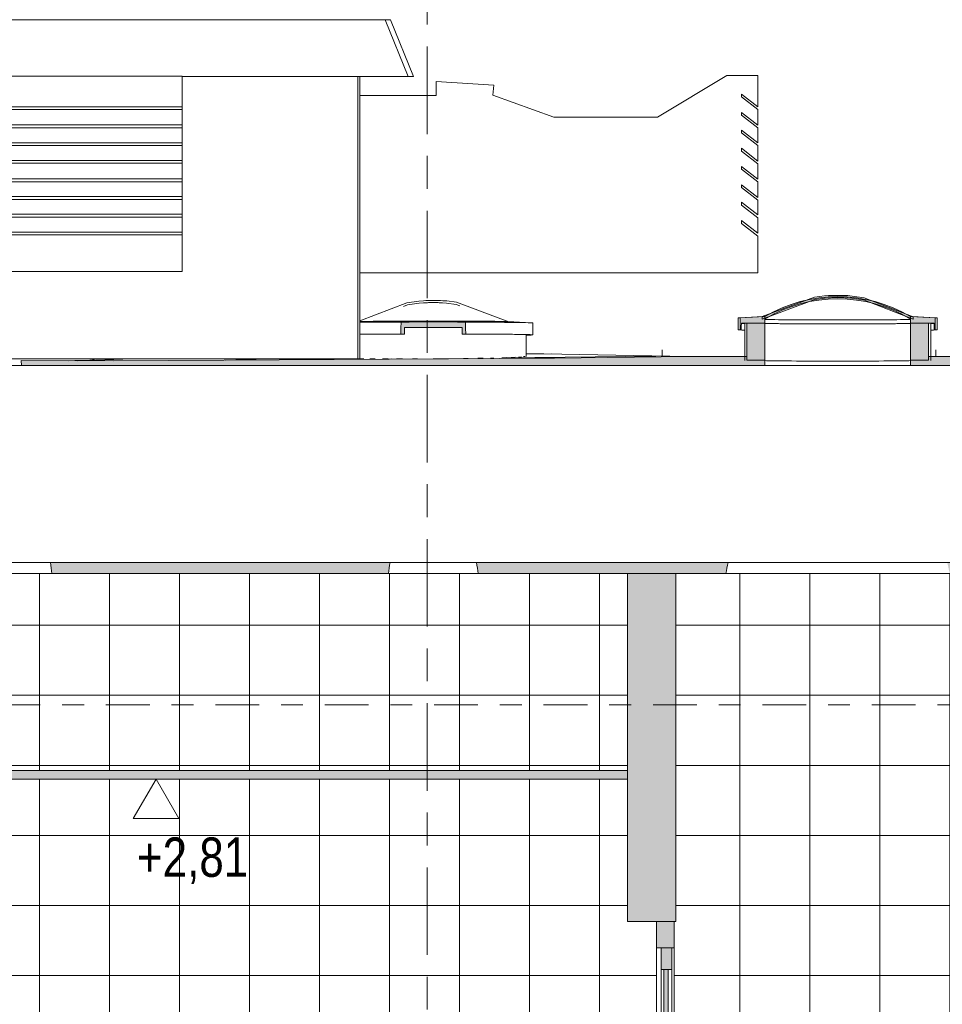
# Model space of a CAD drawing. Header units: metres. Extents: x -28 to 176, y -14 to 869.
# Tile 43 of 60: x 54.33 to 58.55, y -1.01 to 3.48. Entities that reach past the tile are written whole.
import ezdxf

# ---------------------------------------------------------------- set-up
doc = ezdxf.new("R2010")
doc.units = ezdxf.units.M
doc.linetypes.add('_Ebene_', pattern=[0.4, 0.2, -0.1, 0, -0.1])
doc.linetypes.add('_Rasterlinie_', pattern=[0.75, 0.4, -0.1, 0.15, -0.1])
for name, color, linetype, lineweight in [('A_Ebenen', 130, 'Continuous', 5), ('A_Fassade', 113, 'Continuous', 5), ('A_Fenster', 45, 'Continuous', 5), ('A_Geschossdecken', 7, 'Continuous', 5), ('A_Geschossdecken_Oberflächenschraffur', 7, 'Continuous', 5), ('A_Geschossdecken_Schraffur', 7, 'Continuous', 5), ('A_Hoehenkoten', 124, 'Continuous', 5), ('A_Linien_Feine Linien', 7, 'Continuous', 5), ('A_Raster', 128, 'Continuous', 5), ('A_Wand', 244, 'Continuous', 5), ('A_Wand_Schraff', 1, 'Continuous', 5), ('A_Wände_Oberflächenschraffur', 244, 'Continuous', 5), ('HLS-Bauteile', 7, 'Continuous', 5)]:
    doc.layers.add(name, color=color, linetype=linetype, lineweight=lineweight)
doc.styles.add('Arial', font='arial.ttf', dxfattribs={"width": 0.8, "height": 0.18})
pattern_1 = [(0, (65.62118, 18.958), (0, 0.32), []), (90, (65.62118, 18.958), (-0.32, 2e-17), [])]

# ---------------------------------------------------------------- blocks, each defined once
blk = doc.blocks.new('FE Dachkuppel rund - Ø_850 _1080_-8069992-D')
at = {"layer": 'A_Fenster', "lineweight": 9}
blk.add_hatch(color=253, dxfattribs=at).paths.add_polyline_path([(-13.8102, 2.1171), (-13.8102, 2.1289), (-13.8484, 2.1498), (-13.888, 2.1682), (-13.9287, 2.1838), (-13.9704, 2.1967), (-14.0221, 2.2084), (-14.056, 2.2141), (-14.0995, 2.2184), (-14.1429, 2.2199), (-14.1935, 2.2177), (-14.2294, 2.2141), (-14.2725, 2.2069), (-14.315, 2.1968), (-14.3567, 2.1839), (-14.3975, 2.1682), (-14.437, 2.1499), (-14.4753, 2.1289), (-14.4753, 2.1171), (-14.4276, 2.143), (-14.3977, 2.1571), (-14.357, 2.1731), (-14.3106, 2.1874), (-14.2728, 2.1965), (-14.2297, 2.2039), (-14.1841, 2.2084), (-14.1426, 2.2098), (-14.0992, 2.2083), (-14.0559, 2.2039), (-14.0127, 2.1965), (-13.9594, 2.1828), (-13.9285, 2.1731), (-13.8878, 2.1571), (-13.8424, 2.1352)], flags=0)
h = blk.add_hatch(color=253, dxfattribs=at)
h.paths.add_polyline_path([(-13.697, 2.0689), (-13.6971, 2.1232), (-13.8102, 2.1289), (-13.8101, 2.0989), (-13.7022, 2.0989), (-13.7021, 2.0689)], flags=0)
h.paths.add_polyline_path([(-14.5834, 2.0689), (-14.5833, 2.0989), (-14.4754, 2.0989), (-14.4753, 2.1289), (-14.5884, 2.1232), (-14.5885, 2.0689)], flags=0)
h = blk.add_hatch(color=253, dxfattribs=at)
h.paths.add_polyline_path([(-13.7274, 1.9289), (-13.7277, 2.0989), (-13.8101, 2.0989), (-13.8097, 1.9289)], flags=0)
h.paths.add_polyline_path([(-14.4758, 1.9289), (-14.4754, 2.0989), (-14.5578, 2.0989), (-14.5581, 1.9289), (-14.5446, 1.9289)], flags=0)
at = {"layer": 'A_Fenster', "color": 250, "lineweight": 9}
for p, q in [((-14.5978, 2.1223), (-14.5978, 2.0681)), ((-14.4828, 2.1286), (-14.5913, 2.123)), ((-14.4878, 2.1281), (-14.4878, 2.1163)), ((-13.6942, 2.123), (-13.8027, 2.1286)), ((-13.7978, 2.1163), (-13.7978, 2.1281)), ((-13.6878, 2.0681), (-13.6878, 2.1223)), ((-14.5833, 2.0989), (-14.4754, 2.0989)), ((-14.5678, 2.0981), (-14.5678, 1.9281)), ((-14.4754, 2.0989), (-14.5578, 2.0989)), ((-13.8101, 2.0989), (-13.7022, 2.0989)), ((-13.7277, 2.0989), (-13.8101, 2.0989)), ((-13.7178, 1.9281), (-13.7178, 2.0981)), ((-14.5885, 2.0689), (-14.5834, 2.0689)), ((-13.7021, 2.0689), (-13.697, 2.0689)), ((-14.5581, 1.9289), (-14.4758, 1.9289)), ((-13.8097, 1.9289), (-13.7274, 1.9289))]:
    blk.add_line(p, q, dxfattribs=at)
at = {"layer": 'A_Fenster', "color": 250, "lineweight": 9, "flags": 128}
for points in [[(-14.4877, 2.1282), (-14.2483, 2.2171), (-14.2039, 2.2228), (-14.1857, 2.2242), (-14.1757, 2.2248), (-14.1694, 2.2251), (-14.1651, 2.2252), (-14.1619, 2.2253), (-14.1595, 2.2254), (-14.1576, 2.2255), (-14.156, 2.2255), (-14.1547, 2.2255), (-14.1535, 2.2255), (-14.1526, 2.2256), (-14.1517, 2.2256), (-14.151, 2.2256), (-14.1503, 2.2256), (-14.1497, 2.2256), (-14.1492, 2.2256), (-14.1487, 2.2256), (-14.1482, 2.2256), (-14.1478, 2.2256), (-14.1474, 2.2256), (-14.1471, 2.2256), (-14.1467, 2.2256), (-14.1464, 2.2256), (-14.1461, 2.2256), (-14.1458, 2.2256), (-14.1455, 2.2256), (-14.1452, 2.2256), (-14.1449, 2.2256), (-14.1447, 2.2256), (-14.1444, 2.2256), (-14.1442, 2.2256), (-14.1439, 2.2256), (-14.1437, 2.2256), (-14.1434, 2.2256), (-14.1432, 2.2256), (-14.143, 2.2256), (-14.1427, 2.2256), (-14.1425, 2.2256), (-14.1423, 2.2256), (-14.142, 2.2256), (-14.1418, 2.2256), (-14.1416, 2.2256), (-14.1413, 2.2256), (-14.1411, 2.2256), (-14.1408, 2.2256), (-14.1405, 2.2256), (-14.1403, 2.2256), (-14.14, 2.2256), (-14.1397, 2.2256), (-14.1394, 2.2256), (-14.1391, 2.2256), (-14.1387, 2.2256), (-14.1384, 2.2256), (-14.138, 2.2256), (-14.1376, 2.2256), (-14.1372, 2.2256), (-14.1367, 2.2256), (-14.1362, 2.2256), (-14.1357, 2.2256), (-14.1351, 2.2256), (-14.1344, 2.2256), (-14.1336, 2.2256), (-14.1328, 2.2256), (-14.1318, 2.2255), (-14.1306, 2.2255), (-14.1293, 2.2255), (-14.1276, 2.2255), (-14.1256, 2.2254), (-14.1231, 2.2253), (-14.1197, 2.2252), (-14.1151, 2.225), (-14.1083, 2.2247), (-14.0974, 2.2241), (-14.0766, 2.2223), (-14.0218, 2.2144), (-13.7978, 2.1281)], [(-14.4877, 2.1164), (-14.2472, 2.2072), (-14.2032, 2.2128), (-14.1851, 2.2142), (-14.1753, 2.2148), (-14.1691, 2.2151), (-14.1648, 2.2153), (-14.1617, 2.2154), (-14.1593, 2.2154), (-14.1573, 2.2155), (-14.1558, 2.2155), (-14.1545, 2.2155), (-14.1534, 2.2155), (-14.1524, 2.2156), (-14.1516, 2.2156), (-14.1509, 2.2156), (-14.1502, 2.2156), (-14.1496, 2.2156), (-14.1491, 2.2156), (-14.1486, 2.2156), (-14.1482, 2.2156), (-14.1477, 2.2156), (-14.1474, 2.2156), (-14.147, 2.2156), (-14.1466, 2.2156), (-14.1463, 2.2156), (-14.146, 2.2156), (-14.1457, 2.2156), (-14.1454, 2.2156), (-14.1452, 2.2156), (-14.1449, 2.2156), (-14.1446, 2.2156), (-14.1444, 2.2156), (-14.1441, 2.2156), (-14.1439, 2.2156), (-14.1437, 2.2156), (-14.1434, 2.2156), (-14.1432, 2.2156), (-14.143, 2.2156), (-14.1427, 2.2156), (-14.1425, 2.2156), (-14.1423, 2.2156), (-14.142, 2.2156), (-14.1418, 2.2156), (-14.1416, 2.2156), (-14.1413, 2.2156), (-14.1411, 2.2156), (-14.1408, 2.2156), (-14.1406, 2.2156), (-14.1403, 2.2156), (-14.14, 2.2156), (-14.1397, 2.2156), (-14.1394, 2.2156), (-14.1391, 2.2156), (-14.1388, 2.2156), (-14.1385, 2.2156), (-14.1381, 2.2156), (-14.1377, 2.2156), (-14.1373, 2.2156), (-14.1368, 2.2156), (-14.1363, 2.2156), (-14.1358, 2.2156), (-14.1352, 2.2156), (-14.1345, 2.2156), (-14.1338, 2.2156), (-14.1329, 2.2156), (-14.132, 2.2155), (-14.1308, 2.2155), (-14.1295, 2.2155), (-14.1279, 2.2155), (-14.1259, 2.2154), (-14.1234, 2.2153), (-14.1201, 2.2152), (-14.1156, 2.2151), (-14.1089, 2.2147), (-14.0982, 2.2141), (-14.0778, 2.2124), (-14.0243, 2.2047), (-13.7978, 2.1164)], [(-14.5884, 2.1232), (-14.5885, 2.096), (-14.5885, 2.0689)], [(-14.4753, 2.1289), (-14.5318, 2.126), (-14.5884, 2.1232)], [(-14.4754, 2.0989), (-14.4754, 2.1139), (-14.4753, 2.1289)], [(-14.4753, 2.1289), (-14.4753, 2.123), (-14.4753, 2.1171)], [(-13.8102, 2.1171), (-13.8102, 2.123), (-13.8102, 2.1289)], [(-13.6971, 2.1232), (-13.7537, 2.126), (-13.8102, 2.1289)], [(-13.8102, 2.1289), (-13.8102, 2.1139), (-13.8101, 2.0989)], [(-13.697, 2.0689), (-13.697, 2.096), (-13.6971, 2.1232)], [(-14.5834, 2.0689), (-14.5834, 2.0839), (-14.5833, 2.0989)], [(-14.5578, 2.0989), (-14.5579, 2.0139), (-14.5581, 1.9289)], [(-14.4758, 1.9289), (-14.4756, 2.0139), (-14.4754, 2.0989)], [(-13.8101, 2.0989), (-13.8099, 2.0139), (-13.8097, 1.9289)], [(-13.7274, 1.9289), (-13.7276, 2.0139), (-13.7277, 2.0989)], [(-13.7022, 2.0989), (-13.7021, 2.0839), (-13.7021, 2.0689)]]:
    blk.add_lwpolyline(points, dxfattribs=at)
at = {"layer": 'A_Fenster', "color": 250, "lineweight": 9}
for radius, start, end in [(0.6534, 59.4038, 120.596), (0.6433, 58.868, 121.1318)]:
    blk.add_arc((-14.1428, 1.5665), radius, start, end, dxfattribs=at)
for centre, major_axis, start_param, end_param in [((-14.1428, 2.1223), (-0.455, 0), 6.080163, 6.283185), ((-14.1428, 2.1281), (-0.345, 0), 6.013875, 6.14853), ((-14.1428, 2.1281), (-0.345, 0), 6.013875, 6.14853), ((-14.1428, 2.1163), (-0.345, 0), 0.25405, 2.887543), ((-14.1428, 2.1281), (-0.345, 0), 3.276248, 3.410903), ((-14.1428, 2.1281), (-0.345, 0), 3.276248, 3.410903), ((-14.1428, 2.1223), (-0.455, 0), 3.141593, 3.344615), ((-14.1428, 2.0981), (-0.45, 0), 0.194948, 0.338531), ((-14.1428, 2.0981), (-0.425, 0), 6.066124, 6.283189), ((-14.1428, 2.0981), (-0.345, 0), 0.25358, 0.32653), ((-14.1428, 2.0981), (-0.345, 0), 0.262039, 0.971173), ((-14.1428, 2.0981), (-0.345, 0), 0.416537, 0.510899), ((-14.1428, 2.0981), (-0.345, 0), 0.601207, 0.695268), ((-14.1428, 2.0981), (-0.345, 0), 0.786996, 0.879638), ((-14.1428, 2.0981), (-0.345, 0), 0.971366, 1.060918), ((-14.1428, 2.0981), (-0.345, 0), 1.061274, 1.155542), ((-14.1428, 2.0981), (-0.345, 0), 1.155736, 1.248377), ((-14.1428, 2.0981), (-0.345, 0), 1.248574, 1.339911), ((-14.1428, 2.0981), (-0.345, 0), 1.340106, 1.432746), ((-14.1428, 2.0981), (-0.345, 0), 1.432943, 1.52428), ((-14.1428, 2.0981), (-0.345, 0), 1.524476, 1.617116), ((-14.1428, 2.0981), (-0.345, 0), 1.617312, 1.708649), ((-14.1428, 2.0981), (-0.345, 0), 1.708846, 1.801486), ((-14.1428, 2.0981), (-0.345, 0), 1.801681, 1.893018), ((-14.1428, 2.0981), (-0.345, 0), 1.893216, 1.985856), ((-14.1428, 2.0981), (-0.345, 0), 1.98605, 2.077387), ((-14.1428, 2.0981), (-0.345, 0), 2.077585, 2.170226), ((-14.1428, 2.0981), (-0.345, 0), 2.17042, 2.879554), ((-14.1428, 2.0981), (-0.345, 0), 2.261955, 2.354596), ((-14.1428, 2.0981), (-0.345, 0), 2.446324, 2.540386), ((-14.1428, 2.0981), (-0.345, 0), 2.632942, 2.725056), ((-14.1428, 2.0981), (-0.345, 0), 2.815062, 2.888013), ((-14.1428, 2.0981), (-0.425, 0), 3.141589, 3.358653), ((-14.1428, 2.0981), (-0.45, 0), 2.803062, 2.946645), ((-14.1428, 2.0681), (-0.455, 0), 6.081236, 6.283185), ((-14.1428, 2.0681), (-0.455, 0), 0, 0.363367), ((-14.1428, 2.0681), (-0.45, 0), 6.078961, 6.283185), ((-14.1428, 2.0681), (-0.45, 0), 0, 0.337538), ((-14.1428, 2.0681), (-0.45, 0), 2.804054, 3.141593), ((-14.1428, 2.0681), (-0.455, 0), 2.778226, 3.141593), ((-14.1428, 2.0681), (-0.45, 0), 3.141593, 3.345817), ((-14.1428, 2.0681), (-0.455, 0), 3.141593, 3.343541), ((-14.1428, 1.9281), (-0.345, 0), 0.254834, 1.570796), ((-14.1428, 1.9281), (-0.345, 0), 1.570796, 2.886759)]:
    blk.add_ellipse(centre, major_axis=major_axis, ratio=0.008824, start_param=start_param, end_param=end_param, dxfattribs=at)
blk = doc.blocks.new('FE Dachkuppel rund - Ø_850 _1000_-8069998-D')
at = {"layer": 'A_Fenster', "lineweight": 9}
blk.add_hatch(color=253, dxfattribs=at).paths.add_polyline_path([(-15.8425, 2.0489), (-15.8439, 2.1032), (-15.9909, 2.1044), (-16.1379, 2.1032), (-16.1393, 2.0489), (-16.1232, 2.0489), (-16.1224, 2.0789), (-15.8595, 2.0789), (-15.8586, 2.0489)], flags=0)
at = {"layer": 'A_Fenster', "color": 250, "lineweight": 9}
for p, q in [((-16.1224, 2.0789), (-15.8595, 2.0789)), ((-15.5424, 2.1), (-15.6508, 2.1056)), ((-15.5359, 2.0451), (-15.5359, 2.0994)), ((-16.1393, 2.0489), (-16.1232, 2.0489)), ((-15.8586, 2.0489), (-15.8425, 2.0489)), ((-15.5659, 1.9457), (-15.5659, 2.0465))]:
    blk.add_line(p, q, dxfattribs=at)
at = {"layer": 'A_Fenster', "color": 250, "lineweight": 9, "flags": 128}
for points in [[(-15.646, 2.1052), (-15.8854, 2.1941), (-15.9297, 2.1998), (-15.948, 2.2012), (-15.9579, 2.2018), (-15.9642, 2.2021), (-15.9686, 2.2023), (-15.9717, 2.2024), (-15.9742, 2.2024), (-15.9761, 2.2025), (-15.9777, 2.2025), (-15.979, 2.2025), (-15.9801, 2.2026), (-15.9811, 2.2026), (-15.9819, 2.2026), (-15.9827, 2.2026), (-15.9833, 2.2026), (-15.9839, 2.2026), (-15.9845, 2.2026), (-15.985, 2.2026), (-15.9854, 2.2026), (-15.9859, 2.2026), (-15.9862, 2.2026), (-15.9866, 2.2026), (-15.987, 2.2026), (-15.9873, 2.2026), (-15.9876, 2.2026), (-15.9879, 2.2026), (-15.9882, 2.2026), (-15.9885, 2.2026), (-15.9888, 2.2026), (-15.989, 2.2026), (-15.9893, 2.2026), (-15.9895, 2.2026), (-15.9898, 2.2026), (-15.99, 2.2026), (-15.9902, 2.2026), (-15.9905, 2.2026), (-15.9907, 2.2026), (-15.9909, 2.2026), (-15.9912, 2.2026), (-15.9914, 2.2026), (-15.9916, 2.2026), (-15.9919, 2.2026), (-15.9921, 2.2026), (-15.9924, 2.2026), (-15.9926, 2.2026), (-15.9929, 2.2026), (-15.9931, 2.2026), (-15.9934, 2.2026), (-15.9937, 2.2026), (-15.994, 2.2026), (-15.9943, 2.2026), (-15.9946, 2.2026), (-15.9949, 2.2026), (-15.9953, 2.2026), (-15.9957, 2.2026), (-15.9961, 2.2026), (-15.9965, 2.2026), (-15.997, 2.2026), (-15.9975, 2.2026), (-15.998, 2.2026), (-15.9986, 2.2026), (-15.9993, 2.2026), (-16, 2.2026), (-16.0009, 2.2026), (-16.0019, 2.2025), (-16.003, 2.2025), (-16.0044, 2.2025), (-16.006, 2.2025), (-16.008, 2.2024), (-16.0106, 2.2023), (-16.0139, 2.2022), (-16.0186, 2.2021), (-16.0253, 2.2017), (-16.0363, 2.2011), (-16.0571, 2.1993), (-16.1119, 2.1914), (-16.3269, 2.1086)], [(-15.8692, 2.1777), (-15.8865, 2.1842), (-15.9305, 2.1898), (-15.9485, 2.1913), (-15.9584, 2.1918), (-15.9646, 2.1921), (-15.9689, 2.1923), (-15.972, 2.1924), (-15.9744, 2.1924), (-15.9763, 2.1925), (-15.9779, 2.1925), (-15.9792, 2.1925), (-15.9803, 2.1926), (-15.9812, 2.1926), (-15.9821, 2.1926), (-15.9828, 2.1926), (-15.9834, 2.1926), (-15.984, 2.1926), (-15.9846, 2.1926), (-15.9851, 2.1926), (-15.9855, 2.1926), (-15.9859, 2.1926), (-15.9863, 2.1926), (-15.9867, 2.1926), (-15.987, 2.1926), (-15.9874, 2.1926), (-15.9877, 2.1926), (-15.988, 2.1926), (-15.9882, 2.1926), (-15.9885, 2.1926), (-15.9888, 2.1926), (-15.989, 2.1926), (-15.9893, 2.1926), (-15.9895, 2.1926), (-15.9898, 2.1926), (-15.99, 2.1926), (-15.9902, 2.1926), (-15.9905, 2.1926), (-15.9907, 2.1926), (-15.9909, 2.1926), (-15.9912, 2.1926), (-15.9914, 2.1926), (-15.9916, 2.1926), (-15.9919, 2.1926), (-15.9921, 2.1926), (-15.9923, 2.1926), (-15.9926, 2.1926), (-15.9928, 2.1926), (-15.9931, 2.1926), (-15.9934, 2.1926), (-15.9936, 2.1926), (-15.9939, 2.1926), (-15.9942, 2.1926), (-15.9945, 2.1926), (-15.9949, 2.1926), (-15.9952, 2.1926), (-15.9956, 2.1926), (-15.996, 2.1926), (-15.9964, 2.1926), (-15.9969, 2.1926), (-15.9974, 2.1926), (-15.9979, 2.1926), (-15.9985, 2.1926), (-15.9992, 2.1926), (-15.9999, 2.1926), (-16.0007, 2.1926), (-16.0017, 2.1926), (-16.0028, 2.1925), (-16.0042, 2.1925), (-16.0058, 2.1925), (-16.0078, 2.1924), (-16.0103, 2.1924), (-16.0136, 2.1922), (-16.0181, 2.1921), (-16.0247, 2.1918), (-16.0355, 2.1911), (-16.0559, 2.1894), (-16.1093, 2.1818), (-16.1276, 2.1746)], [(-16.1379, 2.1032), (-16.1386, 2.0761), (-16.1393, 2.0489)], [(-16.1232, 2.0489), (-16.1228, 2.0639), (-16.1224, 2.0789)], [(-15.8595, 2.0789), (-15.8591, 2.0639), (-15.8586, 2.0489)], [(-15.8425, 2.0489), (-15.8432, 2.0761), (-15.8439, 2.1032)]]:
    blk.add_lwpolyline(points, dxfattribs=at)
at = {"layer": 'A_Fenster', "color": 250, "lineweight": 9}
for centre, major_axis, start_param, end_param in [((-15.9909, 2.1051), (-0.345, 0), 3.326392, 6.064972), ((-15.9909, 2.1051), (-0.345, 0), 3.326392, 6.064972), ((-15.9909, 2.0994), (-0.455, 0), 5.041418, 5.545622), ((-15.9909, 2.0751), (-0.425, 0), 4.712389, 5.027147), ((-15.9909, 2.0751), (-0.425, 0), 4.397631, 4.712389), ((-15.9909, 2.0994), (-0.455, 0), 3.141593, 4.38336), ((-15.9909, 2.0451), (-0.45, 0), 5.010789, 5.558902), ((-15.9909, 2.0451), (-0.455, 0), 5.044658, 5.545554), ((-15.9909, 2.0451), (-0.45, 0), 3.141593, 4.413989), ((-15.9909, 2.0451), (-0.455, 0), 3.141593, 4.38012), ((-15.9909, 2.0451), (-0.45, 0), 2.799438, 3.141593), ((-15.9909, 2.0451), (-0.455, 0), 2.77366, 3.141593)]:
    blk.add_ellipse(centre, major_axis=major_axis, ratio=0.008824, start_param=start_param, end_param=end_param, dxfattribs=at)
blk.add_open_spline([(-15.8439, 2.1032), (-15.8929, 2.104), (-15.991, 2.1049), (-16.0889, 2.104), (-16.1379, 2.1032)], degree=3, dxfattribs=at)
blk = doc.blocks.new('Fassade - TU DF 1 - mit Mittelpfosten - Fassade - TU DF 1 - mit Panikstange-8070271-D')
at = {"layer": 'A_Fassade', "lineweight": 9}
h = blk.add_hatch(color=253, dxfattribs=at)
h.paths.add_polyline_path([(-14.9004, -2.7651), (-14.9004, -2.6651), (-14.9504, -2.6651), (-14.9504, -2.7651)], flags=0)
h.paths.add_polyline_path([(-14.9504, -0.8551), (-14.9004, -0.8551), (-14.9004, -0.7551), (-14.9504, -0.7551)], flags=0)
for points in [[(-14.9374, -2.6651), (-14.9174, -2.6651), (-14.9174, -0.8551), (-14.9374, -0.8551), (-14.9374, -1.894)], [(-14.9504, -1.8151), (-14.9004, -1.8151), (-14.9004, -1.7151), (-14.9504, -1.7151)]]:
    blk.add_hatch(color=253, dxfattribs=at).paths.add_polyline_path(points, flags=0)
at = {"layer": 'A_Fassade', "color": 250, "lineweight": 9}
for p, q in [((-14.9004, -0.7551), (-14.9504, -0.7551)), ((-14.9504, -0.7551), (-14.9504, -0.8551)), ((-14.9004, -0.8551), (-14.9004, -0.7551)), ((-14.9504, -0.8551), (-14.9004, -0.8551)), ((-14.9504, -1.7151), (-14.9504, -0.8551)), ((-14.9174, -0.8551), (-14.9374, -0.8551)), ((-14.9374, -0.8551), (-14.9374, -2.6651)), ((-14.9174, -2.6651), (-14.9174, -0.8551)), ((-14.9004, -0.8551), (-14.9004, -1.7151)), ((-14.9004, -1.7151), (-14.9504, -1.7151)), ((-14.9504, -1.7151), (-14.9504, -1.8151)), ((-14.9004, -1.8151), (-14.9004, -1.7151)), ((-14.9504, -1.8151), (-14.9004, -1.8151)), ((-14.9504, -2.6651), (-14.9504, -1.8151)), ((-14.9004, -1.8151), (-14.9004, -2.6651)), ((-14.9004, -2.6651), (-14.9504, -2.6651)), ((-14.9504, -2.6651), (-14.9504, -2.7651)), ((-14.9374, -2.6651), (-14.9174, -2.6651)), ((-14.9004, -2.7651), (-14.9004, -2.6651)), ((-14.9504, -2.7651), (-14.9004, -2.7651))]:
    blk.add_line(p, q, dxfattribs=at)
blk = doc.blocks.new('Rectangular Mullion - 80mm x 120mm-8070278-D')
at = {"layer": 'A_Fassade', "lineweight": 9}
blk.add_hatch(color=253, dxfattribs=at).paths.add_polyline_path([(-14.9709, -0.7551), (-14.8909, -0.7551), (-14.8909, -0.6351), (-14.9709, -0.6351)], flags=0)
at = {"layer": 'A_Fassade', "color": 250, "lineweight": 9}
for p, q in [((-14.8909, -0.6351), (-14.9709, -0.6351)), ((-14.9709, -0.6351), (-14.9709, -0.7551)), ((-14.8909, -0.7551), (-14.8909, -0.6351)), ((-14.9709, -0.7551), (-14.8909, -0.7551))]:
    blk.add_line(p, q, dxfattribs=at)
blk = doc.blocks.new('Rectangular Mullion - 80mm x 80mm-8070287-D')
at = {"layer": 'A_Fassade', "color": 250, "lineweight": 9}
for p, q in [((-14.9709, -0.7551), (-14.9709, -1.7851)), ((-14.8909, -0.7551), (-14.8909, -1.7851))]:
    blk.add_line(p, q, dxfattribs=at)
blk = doc.blocks.new('HLS-Bauteile 1 - HLS-Bauteile 1-8100788-D')
at = {"layer": 'HLS-Bauteile', "color": 250, "lineweight": 9}
for p, q in [((-21.2403, 3.2249), (-21.1347, 3.4849)), ((-21.1347, 3.4849), (-16.2106, 3.4849)), ((-16.2106, 3.4849), (-16.1863, 3.4849)), ((-16.2106, 3.4849), (-16.1061, 3.2249)), ((-16.0808, 3.2249), (-16.1863, 3.4849)), ((-20.1286, 3.2249), (-21.2403, 3.2249)), ((-20.9817, 1.9349), (-20.9817, 3.2249)), ((-20.1286, 3.0873), (-20.1286, 3.2271)), ((-20.1286, 3.2271), (-17.1386, 3.2271)), ((-17.1386, 3.2271), (-17.1386, 3.0873)), ((-16.1061, 3.2249), (-17.1386, 3.2249)), ((-16.3361, 3.2249), (-16.3361, 1.9349)), ((-16.3269, 3.1392), (-16.3269, 3.2249)), ((-16.0808, 3.2249), (-16.1061, 3.2249)), ((-15.7143, 3.1851), (-15.9779, 3.2018)), ((-15.9779, 3.2018), (-15.9779, 3.1392)), ((-14.6497, 3.2299), (-14.9671, 3.0392)), ((-14.508, 3.2299), (-14.6497, 3.2299)), ((-14.508, 3.0867), (-14.508, 3.2299)), ((-15.7182, 3.1405), (-15.7143, 3.1851)), ((-15.9779, 3.1392), (-16.3269, 3.1392)), ((-16.3269, 3.1392), (-16.3269, 2.3291)), ((-15.4399, 3.0392), (-15.7182, 3.1405)), ((-14.583, 3.132), (-14.583, 3.1447)), ((-14.583, 3.1447), (-14.508, 3.0867)), ((-14.508, 3.0741), (-14.583, 3.132)), ((-20.1286, 3.0741), (-20.1286, 3.0873)), ((-17.1386, 3.0873), (-20.1286, 3.0873)), ((-20.1286, 3.0038), (-20.1286, 3.0741)), ((-17.1386, 3.0741), (-20.1286, 3.0741)), ((-17.1386, 3.0873), (-17.1386, 3.0741)), ((-17.1386, 3.0741), (-17.1386, 3.0038)), ((-14.583, 3.0483), (-14.583, 3.0609)), ((-14.583, 3.0609), (-14.508, 3.003)), ((-14.508, 3.003), (-14.508, 3.0741)), ((-14.9671, 3.0392), (-15.4399, 3.0392)), ((-14.508, 2.9903), (-14.583, 3.0483)), ((-20.1286, 2.9906), (-20.1286, 3.0038)), ((-17.1386, 3.0038), (-20.1286, 3.0038)), ((-20.1286, 2.9229), (-20.1286, 2.9906)), ((-17.1386, 2.9906), (-20.1286, 2.9906)), ((-17.1386, 3.0038), (-17.1386, 2.9906)), ((-17.1386, 2.9906), (-17.1386, 2.9229)), ((-14.583, 2.9683), (-14.583, 2.9809)), ((-14.583, 2.9809), (-14.508, 2.923)), ((-14.508, 2.923), (-14.508, 2.9903)), ((-14.508, 2.9103), (-14.583, 2.9683)), ((-20.1286, 2.9097), (-20.1286, 2.9229)), ((-17.1386, 2.9229), (-20.1286, 2.9229)), ((-20.1286, 2.842), (-20.1286, 2.9097)), ((-17.1386, 2.9097), (-20.1286, 2.9097)), ((-17.1386, 2.9229), (-17.1386, 2.9097)), ((-17.1386, 2.9097), (-17.1386, 2.842)), ((-14.583, 2.8845), (-14.583, 2.8972)), ((-14.583, 2.8972), (-14.508, 2.8392)), ((-14.508, 2.8266), (-14.583, 2.8845)), ((-14.508, 2.8392), (-14.508, 2.9103)), ((-20.1286, 2.8288), (-20.1286, 2.842)), ((-17.1386, 2.842), (-20.1286, 2.842)), ((-17.1386, 2.842), (-17.1386, 2.8288)), ((-20.1286, 2.7577), (-20.1286, 2.8288)), ((-17.1386, 2.8288), (-20.1286, 2.8288)), ((-17.1386, 2.8288), (-17.1386, 2.7577)), ((-14.583, 2.802), (-14.583, 2.8147)), ((-14.583, 2.8147), (-14.508, 2.7567)), ((-14.508, 2.7441), (-14.583, 2.802)), ((-14.508, 2.7567), (-14.508, 2.8266)), ((-20.1286, 2.7445), (-20.1286, 2.7577)), ((-17.1386, 2.7577), (-20.1286, 2.7577)), ((-20.1286, 2.6768), (-20.1286, 2.7445)), ((-17.1386, 2.7445), (-20.1286, 2.7445)), ((-17.1386, 2.7577), (-17.1386, 2.7445)), ((-17.1386, 2.7445), (-17.1386, 2.6768)), ((-14.508, 2.673), (-14.508, 2.7441)), ((-14.583, 2.7183), (-14.583, 2.7309)), ((-14.583, 2.7309), (-14.508, 2.673)), ((-14.508, 2.6603), (-14.583, 2.7183)), ((-20.1286, 2.6636), (-20.1286, 2.6768)), ((-17.1386, 2.6768), (-20.1286, 2.6768)), ((-20.1286, 2.5959), (-20.1286, 2.6636)), ((-17.1386, 2.6636), (-20.1286, 2.6636)), ((-17.1386, 2.6768), (-17.1386, 2.6636)), ((-17.1386, 2.6636), (-17.1386, 2.5959)), ((-14.508, 2.593), (-14.508, 2.6603)), ((-14.583, 2.6383), (-14.583, 2.6509)), ((-14.583, 2.6509), (-14.508, 2.593)), ((-14.508, 2.5803), (-14.583, 2.6383)), ((-20.1286, 2.5827), (-20.1286, 2.5959)), ((-17.1386, 2.5959), (-20.1286, 2.5959)), ((-20.1286, 2.5146), (-20.1286, 2.5827)), ((-17.1386, 2.5827), (-20.1286, 2.5827)), ((-17.1386, 2.5959), (-17.1386, 2.5827)), ((-17.1386, 2.5827), (-17.1386, 2.5146)), ((-14.583, 2.5545), (-14.583, 2.5672)), ((-14.583, 2.5672), (-14.508, 2.5092)), ((-14.508, 2.5092), (-14.508, 2.5803)), ((-14.508, 2.4966), (-14.583, 2.5545)), ((-20.1286, 2.5014), (-20.1286, 2.5146)), ((-17.1386, 2.5146), (-20.1286, 2.5146)), ((-20.1286, 2.3341), (-20.1286, 2.5014)), ((-17.1386, 2.5014), (-20.1286, 2.5014)), ((-17.1386, 2.5146), (-17.1386, 2.5014)), ((-17.1386, 2.5014), (-17.1386, 2.3341)), ((-14.508, 2.3291), (-14.508, 2.4966)), ((-17.1386, 2.3341), (-20.1286, 2.3341)), ((-16.3269, 2.3291), (-14.508, 2.3291)), ((-16.3269, 1.9349), (-16.3269, 2.3291)), ((-16.3361, 1.9349), (-20.9817, 1.9349)), ((-16.3269, 1.9349), (-16.3361, 1.9349))]:
    blk.add_line(p, q, dxfattribs=at)
blk = doc.blocks.new('Höhenkoten - leer-6237472-D')
at = {"layer": 'A_Hoehenkoten'}
for p, q in [((-13.6089, -9.1851), (-13.8168, -9.1851)), ((-13.7128, -9.3651), (-13.8168, -9.1851)), ((-13.7128, -9.3651), (-13.6089, -9.1851))]:
    blk.add_line(p, q, dxfattribs=at)

msp = doc.modelspace()

# ---------------------------------------------------------------- hatches: boundary and pattern name
at = {"layer": 'A_Geschossdecken_Oberflächenschraffur'}
h = msp.add_hatch(dxfattribs=at)
h.set_pattern_fill('FP_84', color=9, style=0, pattern_type=2)
h.set_pattern_definition([(2.115, (51.342176, 1.96), (-0.53844541, 0.002129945), [])])
h.paths.add_polyline_path([(54.7621, 1.9257), (56.7009, 1.9395), (56.4954, 1.9393), (56.3595, 1.9369), (56.2213, 1.9356), (55.9896, 1.9353), (55.876, 1.9349), (54.6645, 1.9339), (54.6726, 1.9327), (54.6682, 1.9314), (54.6227, 1.9286), (54.5548, 1.9265), (54.7621, 1.9257)], flags=0)
h.paths.add_polyline_path([(53.8438, 1.9293), (53.9223, 1.9323), (53.9967, 1.9349), (52.7129, 1.9341), (52.7129, 1.9337), (53.8053, 1.9294)], flags=0)
h = msp.add_hatch(dxfattribs=at)
h.set_pattern_fill('FP_83', color=9, style=0, pattern_type=2)
h.set_pattern_definition([(0.676, (51.021176, 2.07), (-0.039174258, 0.014538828), [])])
h.paths.add_polyline_path([(56.7756, 1.9393), (57.3837, 1.9455), (56.6448, 1.96), (56.6448, 1.9473), (56.6224, 1.9447), (56.5771, 1.9419), (56.5444, 1.9401), (56.766, 1.9393)], flags=0)
h = msp.add_hatch(dxfattribs=at)
h.set_pattern_fill('FP_82', color=9, style=0, pattern_type=2)
h.set_pattern_definition([(270.896, (66.6392, 2.205), (0.62508, -0.000225), [])])
h.paths.add_polyline_path([(57.6541, 1.9455), (57.645, 1.9476), (57.645, 1.9768), (56.6448, 1.9768), (56.6448, 1.96), (57.4335, 1.9455), (57.6541, 1.9455)], flags=0)
h.paths.add_polyline_path([(59.1552, 1.9455), (61.4952, 1.9657), (61.4951, 1.9768), (58.4938, 1.9768), (58.4939, 1.9466), (58.4868, 1.9455), (58.8379, 1.9455)], flags=0)
at = {"layer": 'A_Geschossdecken_Schraffur', "lineweight": 9}
h = msp.add_hatch(color=253, dxfattribs=at)
h.paths.add_polyline_path([(83.1819, 0.9549), (86.1025, 0.9549), (86.1184, 1.0049), (82.5483, 1.0049), (82.5599, 0.9549)], flags=0)
h.paths.add_polyline_path([(81.3093, 0.9549), (81.5122, 0.9549), (81.5221, 1.0049), (78.9176, 1.0049), (78.9184, 0.9549), (80.373, 0.9549)], flags=0)
h.paths.add_polyline_path([(95.1584, 0.9549), (95.1584, 2.2049), (94.815, 2.2049), (90.8403, 2.115), (90.8437, 1.9049), (94.8355, 1.9049), (94.8355, 1.0049), (90.8584, 1.0049), (90.8593, 0.9549), (94.8355, 0.9549)], flags=0)
h.paths.add_polyline_path([(47.7085, 0.9549), (49.5198, 0.9549), (49.52, 1.0049), (47.7085, 1.0049)], flags=0)
h.paths.add_polyline_path([(58.581, 0.9549), (61.4958, 0.9549), (61.4958, 1.0049), (58.5702, 1.0049)], flags=0)
h.paths.add_polyline_path([(54.0169, 0.9549), (54.0231, 1.0049), (52.5312, 1.0049), (52.5384, 0.9549), (53.2201, 0.9549)], flags=0)
h.paths.add_polyline_path([(56.9653, 0.9549), (57.5578, 0.9549), (57.5687, 1.0049), (56.419, 1.0049), (56.426, 0.9549)], flags=0)
h.paths.add_polyline_path([(54.4786, 0.9549), (56.0165, 0.9549), (56.0235, 1.0049), (54.4723, 1.0049)], flags=0)
h.paths.add_polyline_path([(89.7361, 0.9549), (89.9591, 0.9549), (89.9583, 1.0049), (86.3268, 1.0049), (86.3366, 0.9778), (86.3443, 0.9549), (87.8635, 0.9549)], flags=0)
h.paths.add_polyline_path([(77.5183, 0.9549), (77.5174, 1.0049), (74.9026, 1.0049), (74.9034, 0.9549), (76.6278, 0.9549)], flags=0)
h.paths.add_polyline_path([(73.5032, 0.9549), (73.5024, 1.0049), (70.892, 1.0049), (70.892, 0.9549), (72.8826, 0.9549)], flags=0)
h.paths.add_polyline_path([(69.492, 0.9549), (69.492, 1.0049), (66.8971, 1.0049), (66.8971, 0.9549), (69.1373, 0.9549)], flags=0)
h.paths.add_polyline_path([(51.3475, 0.9549), (52.0306, 0.9549), (52.0382, 1.0049), (50.42, 1.0049), (50.4198, 0.9549)], flags=0)
h.paths.add_polyline_path([(62.8958, 0.9549), (65.4971, 0.9549), (65.4971, 1.0049), (62.8958, 1.0049)], flags=0)
h.paths.add_polyline_path([(82.4256, 1.9049), (89.9436, 1.9049), (89.9405, 2.0946), (84.4305, 1.9701), (82.4389, 1.9674), (82.4389, 1.9667), (82.3581, 1.9653), (82.3593, 1.9049), (82.4093, 1.9049)], flags=0)
h.paths.add_polyline_path([(52.3281, 1.9049), (54.1565, 1.9049), (54.1564, 1.9281), (52.3165, 1.9349), (52.3271, 1.9082)], flags=0)
h.paths.add_polyline_path([(81.678, 1.9049), (81.6775, 1.9542), (81.5966, 1.9529), (81.5964, 1.9673), (78.9019, 1.9647), (78.9029, 1.9049), (81.6465, 1.9049)], flags=0)
h.paths.add_polyline_path([(52.0497, 1.9049), (52.2484, 1.9049), (52.2523, 1.9154), (52.2603, 1.9349), (51.2305, 1.9349), (51.2305, 1.9394), (50.4236, 1.9426), (50.4235, 1.9049), (51.8156, 1.9049)], flags=0)
h.paths.add_polyline_path([(77.0959, 1.9049), (77.5027, 1.9049), (77.5018, 1.9634), (74.887, 1.9608), (74.8879, 1.9049), (76.6278, 1.9049)], flags=0)
h.paths.add_polyline_path([(54.339, 1.9049), (57.7363, 1.9049), (57.7364, 1.9289), (57.6541, 1.9289), (57.6541, 1.9455), (57.3837, 1.9455), (56.4972, 1.9374), (54.7416, 1.9258), (54.3381, 1.9274), (54.3385, 1.9154)], flags=0)
h.paths.add_polyline_path([(73.3507, 1.9049), (73.4877, 1.9049), (73.4868, 1.9595), (70.8914, 1.9569), (70.8914, 1.9049), (73.3459, 1.9049)], flags=0)
h.paths.add_polyline_path([(69.1373, 1.9049), (69.4914, 1.9049), (69.4914, 1.9556), (66.8965, 1.953), (66.8965, 1.9049), (67.2647, 1.9049)], flags=0)
h.paths.add_polyline_path([(65.3921, 1.9049), (65.4965, 1.9049), (65.4965, 1.9517), (62.8952, 1.9492), (62.8953, 1.9049), (65.3744, 1.9049)], flags=0)
h.paths.add_polyline_path([(47.8642, 1.9049), (49.5235, 1.9049), (49.5236, 1.946), (47.7085, 1.9528), (47.7085, 1.9049), (47.7772, 1.9049)], flags=0)
h.paths.add_polyline_path([(61.1787, 1.9049), (61.4953, 1.9049), (61.4952, 1.9478), (58.4847, 1.9455), (58.4848, 1.9289), (58.4025, 1.9289), (58.4025, 1.9049), (60.7105, 1.9049)], flags=0)
msp.add_hatch(color=253, dxfattribs=at).paths.add_polyline_path([(56.029, 0.0149), (57.1088, 0.0149), (57.1088, 0.0549), (51.6712, 0.0549), (51.6712, 0.0149), (52.2838, 0.0149)], flags=0)
at = {"layer": 'A_Wand_Schraff', "lineweight": 9}
msp.add_hatch(color=253, dxfattribs=at).paths.add_polyline_path([(57.3288, -0.6351), (57.3288, 0.9549), (57.1088, 0.9549), (57.1088, -0.6351)], flags=0)
at = {"layer": 'A_Wände_Oberflächenschraffur'}
h = msp.add_hatch(dxfattribs=at)
h.set_pattern_fill('FP_65', color=133, style=0, pattern_type=2)
h.set_pattern_definition(pattern_1)
h.paths.add_polyline_path([(51.6712, -2.8151), (54.2439, -2.8151), (55.6731, -1.8551), (55.9463, -1.8558), (55.9463, -2.7551), (56.9609, -2.7551), (57.2413, -2.7629), (57.2413, -0.6351), (57.1088, -0.6351), (57.1088, 0.0149), (51.6712, 0.0149), (51.6712, -2.3328)], flags=0)
h.paths.add_polyline_path([(51.433, -2.8151), (51.433, 0.9549), (50.8413, 0.9549), (50.8413, -2.8151)], flags=0)
h.paths.add_polyline_path([(55.0411, -2.8151), (55.1732, -2.8151), (55.1966, -2.7994), (55.1966, -2.7551), (55.2624, -2.7551), (55.6727, -2.4801), (55.8988, -2.48), (55.8988, -2.3851), (55.6791, -2.386), (55.0927, -2.7804)], flags=0)
h.paths.add_polyline_path([(54.9873, -2.8151), (55.6727, -2.3551), (55.8988, -2.3551), (55.8988, -2.2601), (55.6791, -2.261), (54.9236, -2.7691), (54.9238, -2.8151), (54.9757, -2.8151)], flags=0)
h.paths.add_polyline_path([(54.899, -2.8151), (54.8988, -2.7858), (54.8552, -2.8151), (54.8988, -2.8151)], flags=0)
h.paths.add_polyline_path([(54.3155, -2.8151), (54.4297, -2.8151), (54.8991, -2.4994), (54.8988, -2.4228), (54.3781, -2.773)], flags=0)
h.paths.add_polyline_path([(54.8015, -2.8151), (54.899, -2.7495), (54.8988, -2.6608), (54.6694, -2.8151), (54.7416, -2.8151)], flags=0)
h.paths.add_polyline_path([(54.6156, -2.8151), (54.8991, -2.6245), (54.8988, -2.5358), (54.4835, -2.8151), (54.5075, -2.8151)], flags=0)
h.paths.add_polyline_path([(68.9644, -2.7653), (69.0956, -2.7653), (69.0961, 0.9549), (57.3288, 0.9549), (57.3288, -0.6351), (57.3213, -0.6351), (57.3213, -2.7651), (68.9644, -2.7653)], flags=0)
h.paths.add_polyline_path([(55.6771, -2.7551), (55.8988, -2.7551), (55.8988, -2.6351), (55.6791, -2.636), (55.5021, -2.7551), (55.6759, -2.7551)], flags=0)
h.paths.add_polyline_path([(55.4438, -2.7551), (55.4483, -2.7551), (55.6727, -2.6051), (55.8988, -2.6051), (55.8988, -2.5101), (55.6791, -2.511), (55.3162, -2.7551), (55.3268, -2.7551)], flags=0)
h.paths.add_polyline_path([(54.9236, -2.733), (55.6727, -2.2301), (55.8988, -2.2301), (55.8988, -2.1351), (55.6791, -2.136), (54.9236, -2.6441)], flags=0)
h.paths.add_polyline_path([(54.9236, -2.608), (55.6727, -2.1051), (55.8988, -2.1051), (55.8988, -2.0101), (55.6791, -2.011), (54.9235, -2.5192)], flags=0)
h.paths.add_polyline_path([(54.9235, -2.483), (55.6731, -1.9801), (55.8988, -1.9801), (55.8988, -1.8951), (55.6827, -1.8956), (54.9235, -2.4062), (54.9235, -2.48)], flags=0)
h.paths.add_polyline_path([(55.78, 0.0549), (57.1088, 0.0549), (57.1088, 0.9549), (51.6712, 0.9549), (51.6712, 0.0549), (55.6744, 0.0549)], flags=0)
h = msp.add_hatch(dxfattribs=at)
h.set_pattern_fill('FP_65', color=133, style=0, pattern_type=2)
h.set_pattern_definition(pattern_1)
h.paths.add_polyline_path([(51.6712, -2.8151), (54.2439, -2.8151), (55.6731, -1.8551), (55.9463, -1.8558), (55.9463, -2.7551), (56.9609, -2.7551), (57.2413, -2.7629), (57.2413, -0.6351), (57.1088, -0.6351), (57.1088, 0.0149), (51.6712, 0.0149), (51.6712, -2.3328)], flags=0)
h.paths.add_polyline_path([(51.433, -2.8151), (51.433, 0.9549), (50.8413, 0.9549), (50.8413, -2.8151)], flags=0)
h.paths.add_polyline_path([(55.0411, -2.8151), (55.1732, -2.8151), (55.1966, -2.7994), (55.1966, -2.7551), (55.2624, -2.7551), (55.6727, -2.4801), (55.8988, -2.48), (55.8988, -2.3851), (55.6791, -2.386), (55.0927, -2.7804)], flags=0)
h.paths.add_polyline_path([(54.9873, -2.8151), (55.6727, -2.3551), (55.8988, -2.3551), (55.8988, -2.2601), (55.6791, -2.261), (54.9236, -2.7691), (54.9238, -2.8151), (54.9757, -2.8151)], flags=0)
h.paths.add_polyline_path([(54.899, -2.8151), (54.8988, -2.7858), (54.8552, -2.8151), (54.8988, -2.8151)], flags=0)
h.paths.add_polyline_path([(54.3155, -2.8151), (54.4297, -2.8151), (54.8991, -2.4994), (54.8988, -2.4228), (54.3781, -2.773)], flags=0)
h.paths.add_polyline_path([(54.8015, -2.8151), (54.899, -2.7495), (54.8988, -2.6608), (54.6694, -2.8151), (54.7416, -2.8151)], flags=0)
h.paths.add_polyline_path([(54.6156, -2.8151), (54.8991, -2.6245), (54.8988, -2.5358), (54.4835, -2.8151), (54.5075, -2.8151)], flags=0)
h.paths.add_polyline_path([(68.9644, -2.7653), (69.0956, -2.7653), (69.0961, 0.9549), (57.3288, 0.9549), (57.3288, -0.6351), (57.3213, -0.6351), (57.3213, -2.7651), (68.9644, -2.7653)], flags=0)
h.paths.add_polyline_path([(55.6771, -2.7551), (55.8988, -2.7551), (55.8988, -2.6351), (55.6791, -2.636), (55.5021, -2.7551), (55.6759, -2.7551)], flags=0)
h.paths.add_polyline_path([(55.4438, -2.7551), (55.4483, -2.7551), (55.6727, -2.6051), (55.8988, -2.6051), (55.8988, -2.5101), (55.6791, -2.511), (55.3162, -2.7551), (55.3268, -2.7551)], flags=0)
h.paths.add_polyline_path([(54.9236, -2.733), (55.6727, -2.2301), (55.8988, -2.2301), (55.8988, -2.1351), (55.6791, -2.136), (54.9236, -2.6441)], flags=0)
h.paths.add_polyline_path([(54.9236, -2.608), (55.6727, -2.1051), (55.8988, -2.1051), (55.8988, -2.0101), (55.6791, -2.011), (54.9235, -2.5192)], flags=0)
h.paths.add_polyline_path([(54.9235, -2.483), (55.6731, -1.9801), (55.8988, -1.9801), (55.8988, -1.8951), (55.6827, -1.8956), (54.9235, -2.4062), (54.9235, -2.48)], flags=0)
h.paths.add_polyline_path([(55.78, 0.0549), (57.1088, 0.0549), (57.1088, 0.9549), (51.6712, 0.9549), (51.6712, 0.0549), (55.6744, 0.0549)], flags=0)

# ---------------------------------------------------------------- linework, layer by layer
at = {"layer": 'A_Ebenen', "color": 170, "linetype": '_Ebene_', "lineweight": 9}
for p, q in [((97.0457, 0.9549), (45.2253, 0.9549)), ((45.2253, 0.3549), (97.0457, 0.3549))]:
    msp.add_line(p, q, dxfattribs=at)
at = {"layer": 'A_Geschossdecken', "color": 250, "lineweight": 9}
for p, q in [((56.7756, 1.9393), (54.7621, 1.9257)), ((56.2213, 1.9356), (56.2912, 1.9362)), ((56.2914, 1.9362), (56.3593, 1.9369)), ((56.3597, 1.9369), (56.3806, 1.9372)), ((56.4241, 1.9379), (56.4498, 1.9383)), ((56.483, 1.939), (56.4979, 1.9393)), ((56.5578, 1.9411), (56.5347, 1.9402)), ((56.5347, 1.9402), (56.7756, 1.9393)), ((56.5959, 1.9429), (56.5776, 1.9419)), ((56.6239, 1.9447), (56.6108, 1.9437)), ((56.6408, 1.9465), (56.6335, 1.9456)), ((57.3837, 1.9455), (56.6448, 1.96)), ((56.6449, 1.949), (56.6449, 1.9473)), ((57.3837, 1.9455), (56.7756, 1.9393)), ((57.6541, 1.9455), (57.3837, 1.9455)), ((59.1552, 1.9455), (58.4847, 1.9455)), ((54.7621, 1.9257), (54.3381, 1.9274)), ((54.3381, 1.9274), (54.339, 1.9052)), ((54.5557, 1.9265), (54.5829, 1.9273)), ((57.7364, 1.9289), (57.6541, 1.9289)), ((57.7363, 1.9049), (57.7364, 1.9289)), ((58.4848, 1.9289), (58.4025, 1.9289)), ((58.4025, 1.9289), (58.4025, 1.9049)), ((54.4786, 0.9549), (56.0165, 0.9549)), ((56.426, 0.9549), (57.5578, 0.9549)), ((57.1088, 0.0549), (51.6712, 0.0549)), ((51.6712, 0.0149), (57.1088, 0.0149))]:
    msp.add_line(p, q, dxfattribs=at)
at = {"layer": 'A_Geschossdecken', "color": 250, "lineweight": 9, "flags": 128}
for points in [[(54.5829, 1.9273), (54.6227, 1.9286), (54.6514, 1.93), (54.6682, 1.9314), (54.6726, 1.9327), (54.6645, 1.9339), (54.6476, 1.9349)], [(55.8842, 1.9363), (55.8988, 1.9361), (55.9035, 1.936)], [(55.9315, 1.9357), (55.951, 1.9355), (55.9555, 1.9355)], [(55.9888, 1.9353), (56.0112, 1.9352), (56.015, 1.9352)], [(56.0538, 1.9351), (56.0777, 1.9351), (56.0804, 1.9351)], [(56.1264, 1.9352), (56.1484, 1.9352), (56.1498, 1.9352)], [(57.6444, 1.9469), (57.645, 1.9466), (57.6541, 1.9455)], [(57.6541, 1.9289), (57.6541, 1.9372), (57.6541, 1.9455)], [(58.4847, 1.9455), (58.4939, 1.9466), (58.4944, 1.9469)], [(58.4847, 1.9455), (58.4848, 1.9372), (58.4848, 1.9289)]]:
    msp.add_lwpolyline(points, dxfattribs=at)
at = {"layer": 'A_Geschossdecken', "color": 250, "lineweight": 9}
for start_param, end_param in [(0.254834, 1.570796), (1.570796, 2.886759)]:
    msp.add_ellipse((58.0694, 1.9281), major_axis=(-0.345, 0), ratio=0.008824, start_param=start_param, end_param=end_param, dxfattribs=at)
for points in [[(54.4724, 1.0049), (54.4745, 0.9882), (54.4765, 0.9716), (54.4786, 0.9549)], [(56.0165, 0.9549), (56.0188, 0.9716), (56.0211, 0.9882), (56.0235, 1.0049)], [(56.419, 1.0049), (56.4214, 0.9882), (56.4237, 0.9716), (56.426, 0.9549)], [(57.5578, 0.9549), (57.5615, 0.9716), (57.5651, 0.9882), (57.5687, 1.0049)]]:
    msp.add_open_spline(points, degree=3, dxfattribs=at)
for points, knots in [([(54.4792, 0.9549), (54.4737, 0.9549), (54.4623, 0.9549), (54.4385, 0.9549), (54.407, 0.9549), (54.3684, 0.9549), (54.3285, 0.9549), (54.2885, 0.9549), (54.2614, 0.9549), (54.2477, 0.9549)], [0.80267, 0.80267, 0.80267, 0.80267, 0.8180147, 0.8345588, 0.8676471, 0.9007353, 0.9338235, 0.9669118, 1, 1, 1, 1]), ([(56.2213, 0.9549), (56.2095, 0.9549), (56.1862, 0.9549), (56.1517, 0.9549), (56.123, 0.9549), (56.1004, 0.9549), (56.0836, 0.9549), (56.0671, 0.9549), (56.0507, 0.9549), (56.0345, 0.9549), (56.0232, 0.9549), (56.0172, 0.9549), (56.0164, 0.9549)], [0, 0, 0, 0, 0.0277778, 0.0555556, 0.0833333, 0.0972222, 0.1111111, 0.125, 0.1388889, 0.1527778, 0.1666667, 0.1687065, 0.1687065, 0.1687065, 0.1687065]), ([(56.4261, 0.9549), (56.4253, 0.9549), (56.4167, 0.9549), (56.4, 0.9549), (56.3754, 0.9549), (56.3506, 0.9549), (56.3252, 0.9549), (56.2994, 0.9549), (56.265, 0.9549), (56.2388, 0.9549), (56.2213, 0.9549)], [0.8312936, 0.8312936, 0.8312936, 0.8312936, 0.8333333, 0.8541667, 0.875, 0.8958333, 0.9166667, 0.9375, 0.9583333, 1, 1, 1, 1]), ([(58.0694, 0.9549), (58.0569, 0.9549), (58.032, 0.9549), (57.9951, 0.9549), (57.9645, 0.9549), (57.9403, 0.9549), (57.9224, 0.9549), (57.9047, 0.9549), (57.8871, 0.9549), (57.8697, 0.9549), (57.8527, 0.9549), (57.8359, 0.9549), (57.8194, 0.9549), (57.8032, 0.9549), (57.7875, 0.9549), (57.772, 0.9549), (57.757, 0.9549), (57.7423, 0.9549), (57.7281, 0.9549), (57.7143, 0.9549), (57.7009, 0.9549), (57.6881, 0.9549), (57.6757, 0.9549), (57.6639, 0.9549), (57.6525, 0.9549), (57.6417, 0.9549), (57.6315, 0.9549), (57.6219, 0.9549), (57.6128, 0.9549), (57.6043, 0.9549), (57.5964, 0.9549), (57.5891, 0.9549), (57.5824, 0.9549), (57.5764, 0.9549), (57.571, 0.9549), (57.5663, 0.9549), (57.5622, 0.9549), (57.5593, 0.9549), (57.5578, 0.9549), (57.5573, 0.9549)], [0, 0, 0, 0, 0.0416667, 0.0833333, 0.125, 0.1458333, 0.1666667, 0.1875, 0.2083333, 0.2291667, 0.25, 0.2708333, 0.2916667, 0.3125, 0.3333333, 0.3541667, 0.375, 0.3958333, 0.4166667, 0.4375, 0.4583333, 0.4791667, 0.5, 0.5208333, 0.5416667, 0.5625, 0.5833333, 0.6041667, 0.625, 0.6458333, 0.6666667, 0.6875, 0.7083333, 0.7291667, 0.75, 0.7708333, 0.7916667, 0.8125, 0.8233836, 0.8233836, 0.8233836, 0.8233836]), ([(58.5816, 0.9549), (58.5811, 0.9549), (58.5796, 0.9549), (58.5767, 0.9549), (58.5726, 0.9549), (58.5678, 0.9549), (58.5625, 0.9549), (58.5564, 0.9549), (58.5497, 0.9549), (58.5425, 0.9549), (58.5346, 0.9549), (58.5261, 0.9549), (58.517, 0.9549), (58.5073, 0.9549), (58.4971, 0.9549), (58.4863, 0.9549), (58.4749, 0.9549), (58.4631, 0.9549), (58.4508, 0.9549), (58.4379, 0.9549), (58.4245, 0.9549), (58.4108, 0.9549), (58.3966, 0.9549), (58.3819, 0.9549), (58.3668, 0.9549), (58.3514, 0.9549), (58.3356, 0.9549), (58.3194, 0.9549), (58.3029, 0.9549), (58.2862, 0.9549), (58.2691, 0.9549), (58.2518, 0.9549), (58.2342, 0.9549), (58.2165, 0.9549), (58.1985, 0.9549), (58.1743, 0.9549), (58.1437, 0.9549), (58.1068, 0.9549), (58.0819, 0.9549), (58.0694, 0.9549)], [0.1766165, 0.1766165, 0.1766165, 0.1766165, 0.1875, 0.2083333, 0.2291667, 0.25, 0.2708333, 0.2916667, 0.3125, 0.3333333, 0.3541667, 0.375, 0.3958333, 0.4166667, 0.4375, 0.4583333, 0.4791667, 0.5, 0.5208333, 0.5416667, 0.5625, 0.5833333, 0.6041667, 0.625, 0.6458333, 0.6666667, 0.6875, 0.7083333, 0.7291667, 0.75, 0.7708333, 0.7916667, 0.8125, 0.8333333, 0.8541667, 0.875, 0.9166667, 0.9583333, 1, 1, 1, 1])]:
    msp.add_open_spline(points, degree=3, knots=knots, dxfattribs=at)
at = {"layer": 'A_Linien_Feine Linien'}
for p, q in [((94.8355, 1.9049), (47.6896, 1.9049)), ((47.6896, 1.0049), (94.8355, 1.0049))]:
    msp.add_line(p, q, dxfattribs=at)
at = {"layer": 'A_Raster', "linetype": '_Rasterlinie_', "lineweight": 9}
msp.add_line((56.1938, -12.7877), (56.1938, 6.0538), dxfattribs=at)
at = {"layer": 'A_Wand', "color": 250, "lineweight": 9}
for p, q in [((57.1088, 0.9549), (57.1088, -0.6351)), ((57.3288, -0.6351), (57.3288, 0.9549)), ((57.1088, -0.6351), (57.3288, -0.6351))]:
    msp.add_line(p, q, dxfattribs=at)

# ---------------------------------------------------------------- block references
at = {"layer": 'A_Fassade', "color": 250, "lineweight": 9}
for name in ['Rectangular Mullion - 80mm x 120mm-8070278-D', 'Rectangular Mullion - 80mm x 80mm-8070287-D', 'Fassade - TU DF 1 - mit Mittelpfosten - Fassade - TU DF 1 - mit Panikstange-8070271-D']:
    msp.add_blockref(name, (72.2122, 0), dxfattribs=at)
at = {"layer": 'A_Fenster', "color": 250, "lineweight": 9}
for name in ['FE Dachkuppel rund - Ø_850 _1080_-8069992-D', 'FE Dachkuppel rund - Ø_850 _1000_-8069998-D']:
    msp.add_blockref(name, (72.2122, 0), dxfattribs=at)
at = {"layer": 'A_Hoehenkoten', "extrusion": (0, 0, -1), "rotation": 180}
msp.add_blockref('Höhenkoten - leer-6237472-D', (-68.6671, -9.3502), dxfattribs=at)
at = {"layer": 'HLS-Bauteile', "color": 250, "lineweight": 9}
msp.add_blockref('HLS-Bauteile 1 - HLS-Bauteile 1-8100788-D', (72.2122, 0), dxfattribs=at)

# ---------------------------------------------------------------- texts
at = {"layer": 'A_Hoehenkoten', "insert": (54.8668, -0.251), "char_height": 0.18, "width": 0.601593, "attachment_point": 1, "line_spacing_factor": 0.941778, "style": 'Arial'}
msp.add_mtext('+2,81', dxfattribs=at)

doc.saveas('drawing.dxf')
